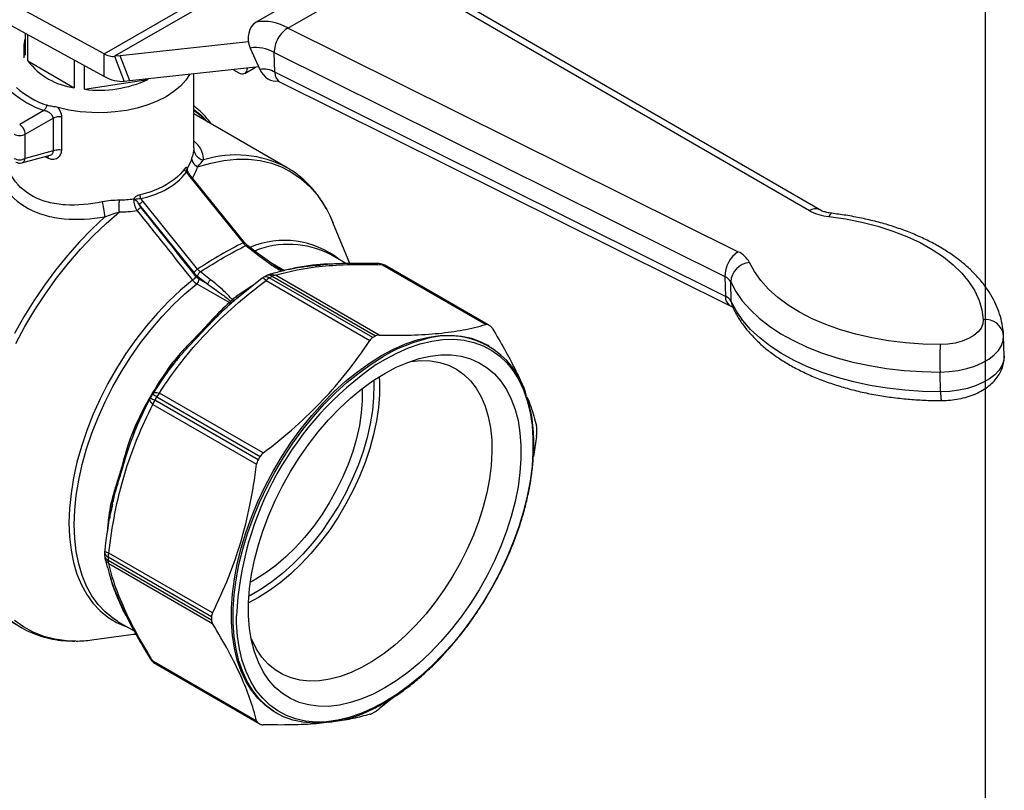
# Model space of a CAD drawing. Header units: inches. Extents: x 0.7 to 32.3, y 0.7 to 24.8.
# Tile 9 of 10: x 27.5 to 32.3, y 18.8 to 22.6. Entities that reach past the tile are written whole.
import ezdxf

# ---------------------------------------------------------------- set-up
doc = ezdxf.new("R2010")
doc.units = ezdxf.units.IN
doc.header["$LTSCALE"] = 3
doc.header["$MEASUREMENT"] = 0
doc.linetypes.add('SLD-Solid', pattern=[0])
doc.layers.add('TEXT', color=140, linetype='SLD-Solid', lineweight=25)

msp = doc.modelspace()

# ---------------------------------------------------------------- linework, layer by layer
for p, q in [((29.145, 22.8623), (28.6316, 22.5659)), ((28.7882, 22.5362), (29.3016, 22.8327)), ((29.3016, 22.8327), (31.3775, 21.6295)), ((31.4293, 21.633), (29.3516, 22.8371)), ((27.8772, 22.4076), (27.131, 22.8151)), ((27.8772, 22.4076), (28.576, 22.811)), ((28.547, 22.7531), (27.9279, 22.3957)), ((27.8772, 22.295), (27.131, 22.7026)), ((31.023, 21.4249), (28.7882, 22.5362)), ((27.4847, 22.5094), (27.4847, 22.402)), ((27.4984, 22.3724), (27.4984, 22.5019)), ((27.4779, 22.4426), (27.4779, 22.388)), ((28.5927, 22.4682), (27.9561, 22.3986)), ((28.602, 22.4368), (28.6501, 22.3302)), ((27.8772, 22.295), (27.8772, 22.4076)), ((27.9561, 22.3986), (27.9279, 22.3957)), ((27.9279, 22.3957), (27.9766, 22.2701)), ((28.0048, 22.2731), (27.9561, 22.3986)), ((28.721, 22.4143), (30.9584, 21.3016)), ((28.7239, 22.3162), (28.721, 22.4143)), ((27.4984, 22.3724), (27.7283, 22.2396)), ((27.7283, 22.3763), (27.7283, 22.2396)), ((27.7796, 22.2317), (27.7796, 22.3483)), ((28.6443, 22.343), (28.0048, 22.2731)), ((28.5755, 22.3111), (28.6275, 22.3411)), ((28.3224, 21.9419), (28.3224, 22.3078)), ((28.5195, 22.3293), (28.546, 22.314)), ((30.9613, 21.2035), (28.7239, 22.3162)), ((27.7796, 22.2317), (28.0936, 22.2803)), ((28.0048, 22.2731), (27.9766, 22.2701)), ((28.0936, 22.2828), (28.0936, 22.2803)), ((28.7479, 22.2692), (30.9845, 21.1569)), ((27.5779, 22.1265), (27.4575, 22.0569)), ((27.6665, 21.9305), (27.6665, 22.0932)), ((28.7849, 21.8425), (28.3224, 22.1095)), ((27.4853, 22.0087), (27.6234, 22.0884)), ((27.6234, 22.0884), (27.6234, 21.9257)), ((27.4853, 21.8887), (27.4853, 22.0087)), ((27.4677, 21.8667), (27.6086, 21.9045)), ((27.6234, 21.9257), (27.4853, 21.8887)), ((27.5829, 21.8976), (27.5989, 21.8897)), ((28.3219, 21.9419), (28.3221, 21.9349)), ((28.2959, 21.8056), (28.5665, 21.4689)), ((28.5733, 21.4705), (28.3027, 21.8071)), ((28.795, 21.8365), (28.7849, 21.8425)), ((28.0507, 21.6582), (28.3213, 21.3215)), ((28.3405, 21.3385), (28.0699, 21.6751)), ((29.0957, 21.3666), (29.0124, 21.5702)), ((28.5883, 21.4555), (28.5733, 21.4705)), ((28.5802, 21.4553), (28.6313, 21.4156)), ((28.6394, 21.4159), (28.5883, 21.4555)), ((28.7444, 21.3422), (28.6394, 21.4159)), ((29.0785, 21.3662), (28.9999, 21.4116)), ((28.7724, 21.33), (28.7127, 21.3645)), ((29.2561, 21.3607), (29.771, 21.0635)), ((28.4054, 21.2852), (28.3542, 21.3248)), ((28.7663, 21.3297), (28.7441, 21.3427)), ((29.7826, 21.0619), (29.2694, 21.3582)), ((29.7877, 21.0591), (29.2745, 21.3553)), ((28.3368, 21.2659), (28.4991, 21.1722)), ((28.3396, 21.3033), (28.3907, 21.2637)), ((28.3907, 21.2637), (28.3481, 21.2883)), ((28.6617, 21.2941), (28.5252, 21.1838)), ((28.6814, 21.3059), (28.6669, 21.2975)), ((28.6808, 21.2819), (29.1957, 20.9847)), ((29.2097, 20.9983), (28.6964, 21.2946)), ((28.7109, 21.303), (29.2241, 21.0067)), ((29.2414, 21.0111), (28.7265, 21.3083)), ((30.9584, 21.3016), (30.9613, 21.2035)), ((30.9898, 21.1772), (30.9869, 21.2753)), ((28.6154, 21.2567), (28.5315, 21.202)), ((28.4867, 21.1516), (28.5075, 21.1705)), ((28.5252, 21.1838), (28.518, 21.1781)), ((32.3419, 21.0066), (32.3417, 21.0098)), ((32.3448, 20.9086), (32.3419, 21.0066)), ((29.788, 20.9566), (29.7796, 20.9615)), ((28.2025, 20.8423), (28.2264, 20.8737)), ((28.1861, 20.8179), (28.2032, 20.8427)), ((32.0289, 20.7294), (32.026, 20.8275)), ((28.1047, 20.6957), (28.1055, 20.6975)), ((28.1162, 20.7173), (28.1062, 20.7)), ((28.118, 20.7192), (28.1192, 20.7208)), ((28.641, 20.391), (28.1277, 20.6873)), ((28.138, 20.7051), (28.6512, 20.4088)), ((28.6661, 20.4256), (28.1512, 20.7229)), ((28.1189, 20.6669), (28.6338, 20.3697)), ((28.0411, 20.562), (28.0541, 20.5893)), ((28.0255, 20.5253), (28.0411, 20.5628)), ((30.0227, 20.5071), (30.0075, 20.4086)), ((27.9118, 20.1442), (27.9124, 20.1476)), ((27.904, 20.0979), (27.9046, 20.1025)), ((27.9046, 20.1025), (27.9061, 20.1099)), ((27.9051, 20.1058), (27.9087, 20.1265)), ((27.8791, 19.933), (27.8791, 19.9162)), ((27.8964, 19.9089), (28.4096, 19.6126)), ((28.4145, 19.6315), (27.8996, 19.9287)), ((28.4096, 19.5959), (27.8964, 19.8921)), ((27.8996, 19.876), (28.4145, 19.5787)), ((26.9852, 19.8357), (27.4662, 19.5581)), ((27.9469, 19.5874), (27.9427, 19.5898)), ((27.9469, 19.5874), (28.0258, 19.5418)), ((27.8158, 19.4973), (28.0338, 19.527)), ((28.0256, 19.5259), (28.0328, 19.525)), ((28.6338, 19.0938), (28.1189, 19.391)), ((28.1277, 19.3808), (28.641, 19.0845)), ((28.1329, 19.3777), (28.6461, 19.0815)), ((29.3169, 19.2151), (29.2414, 19.1539)), ((28.7265, 19.1373), (28.7349, 19.1325))]:
    msp.add_line(p, q)
at = {"flags": 128}
for points in [[(28.3002, 22.3054), (28.2819, 22.2775), (28.2552, 22.2478), (28.2225, 22.2202), (28.1841, 22.1951), (28.1406, 22.173), (28.0929, 22.154), (28.0414, 22.1386), (27.9871, 22.127), (27.9307, 22.1192), (27.8731, 22.1156), (27.8151, 22.116), (27.7577, 22.1205), (27.7017, 22.129), (27.6479, 22.1415)], [(28.3224, 22.132), (28.356, 22.105), (28.3922, 22.0692)], [(28.3816, 22.0754), (28.3583, 22.0977), (28.3224, 22.1266)], [(28.3403, 21.8469), (28.406, 21.8657), (28.4705, 21.8782), (28.5331, 21.8844), (28.5937, 21.8841), (28.6519, 21.8774), (28.7074, 21.8643), (28.7599, 21.8449), (28.8091, 21.8194), (28.8547, 21.7877), (28.8966, 21.7502), (28.9344, 21.707), (28.968, 21.6583), (28.9817, 21.6347)], [(27.4381, 20.97), (27.4838, 21.0543), (27.533, 21.1367), (27.5855, 21.2166), (27.6409, 21.2938), (27.6991, 21.3677), (27.7597, 21.4379), (27.8224, 21.5041), (27.8868, 21.566), (27.9526, 21.6232)], [(28.9817, 21.6347), (28.9972, 21.6045), (29.0124, 21.5702)], [(31.488, 21.6158), (31.4876, 21.6158), (31.4833, 21.6141), (31.4787, 21.6087), (31.474, 21.5998)], [(27.8809, 21.5983), (27.817, 21.5385), (27.7547, 21.4743), (27.6942, 21.4061), (27.636, 21.3343), (27.5803, 21.2593), (27.5274, 21.1813), (27.4776, 21.1009), (27.4312, 21.0184)], [(31.474, 21.5998), (31.5576, 21.5877), (31.6387, 21.5716), (31.7168, 21.5516), (31.7913, 21.5279), (31.8616, 21.5007), (31.9273, 21.4701), (31.9877, 21.4363), (32.0426, 21.3997), (32.0914, 21.3604), (32.1338, 21.3189), (32.1696, 21.2753), (32.1983, 21.2301), (32.2199, 21.1835), (32.2342, 21.1358), (32.241, 21.0876)], [(32.0271, 20.9641), (31.9402, 20.9661), (31.8542, 20.9723), (31.7698, 20.9826), (31.6875, 20.997), (31.608, 21.0153), (31.5319, 21.0374), (31.4597, 21.0632), (31.3919, 21.0923), (31.3292, 21.1248), (31.2718, 21.1602), (31.2204, 21.1983), (31.1751, 21.2389), (31.1365, 21.2816), (31.1046, 21.3262), (31.0799, 21.3723)], [(28.3155, 21.2843), (28.2559, 21.2341), (28.1975, 21.1791), (28.1408, 21.1197), (28.0862, 21.0562), (28.0341, 20.9891), (27.9847, 20.9189), (27.9385, 20.8459), (27.8956, 20.7707), (27.8565, 20.6937), (27.8213, 20.6156), (27.7904, 20.5367), (27.7638, 20.4577), (27.7418, 20.3791), (27.7246, 20.3013), (27.7122, 20.2249), (27.7047, 20.1505), (27.7022, 20.0784), (27.7047, 20.0092), (27.7122, 19.9434), (27.7246, 19.8813), (27.7418, 19.8235), (27.7638, 19.7702), (27.7904, 19.7218), (27.8213, 19.6788), (27.8565, 19.6412), (27.8956, 19.6094), (27.9385, 19.5837), (27.9847, 19.5641), (27.9907, 19.5621)], [(27.9427, 19.5898), (27.9204, 19.6043), (27.8816, 19.6358), (27.8468, 19.6731), (27.8161, 19.7159), (27.7898, 19.7638), (27.768, 19.8167), (27.7509, 19.8741), (27.7386, 19.9357), (27.7312, 20.001), (27.7287, 20.0696), (27.7312, 20.1411), (27.7386, 20.2149), (27.7509, 20.2907), (27.768, 20.3678), (27.7898, 20.4458), (27.8161, 20.5242), (27.8468, 20.6024), (27.8816, 20.6799), (27.9204, 20.7562), (27.9629, 20.8308), (28.0087, 20.9032), (28.0577, 20.973), (28.1094, 21.0396), (28.1635, 21.1025), (28.2197, 21.1615), (28.2776, 21.2161), (28.3368, 21.2659)], [(30.9869, 21.2753), (31.0121, 21.2279), (31.0441, 21.1819), (31.0828, 21.1376), (31.1279, 21.0954), (31.1791, 21.0554), (31.236, 21.018), (31.2984, 20.9834), (31.3657, 20.9517), (31.4376, 20.9234), (31.5135, 20.8984), (31.5931, 20.877), (31.6757, 20.8593), (31.7609, 20.8454), (31.848, 20.8354), (31.9366, 20.8295), (32.026, 20.8275)], [(32.0289, 20.7294), (31.9395, 20.7314), (31.851, 20.7374), (31.7638, 20.7473), (31.6786, 20.7612), (31.596, 20.7789), (31.5165, 20.8003), (31.4405, 20.8253), (31.3686, 20.8537), (31.3013, 20.8853), (31.2389, 20.9199), (31.182, 20.9573), (31.1308, 20.9973), (31.0857, 21.0396), (31.047, 21.0838), (31.015, 21.1298), (30.9898, 21.1772)], [(30.9898, 21.1772), (30.9921, 21.1616), (30.9956, 21.1519)], [(32.241, 21.0876), (32.2389, 21.0666), (32.23, 21.046), (32.2146, 21.0266), (32.1932, 21.0089), (32.1666, 20.9935), (32.1356, 20.981), (32.1013, 20.9717), (32.0647, 20.966), (32.0271, 20.9641)], [(29.2275, 20.8642), (29.2698, 20.89), (29.329, 20.9215), (29.3879, 20.9472), (29.446, 20.9671), (29.503, 20.9809), (29.5584, 20.9886), (29.612, 20.9902), (29.6633, 20.9856), (29.7121, 20.9749), (29.7581, 20.9581), (29.8008, 20.9353), (29.8401, 20.9068), (29.8758, 20.8726), (29.9075, 20.833), (29.935, 20.7883), (29.9583, 20.7387), (29.977, 20.6846), (29.9912, 20.6263), (30.0007, 20.5642), (30.0055, 20.4987), (30.0055, 20.4302), (30.0007, 20.3592), (29.9912, 20.2861), (29.977, 20.2115), (29.9583, 20.1357), (29.935, 20.0593), (29.9075, 19.9827), (29.8758, 19.9066), (29.8401, 19.8312), (29.8008, 19.7573), (29.7581, 19.6852), (29.7121, 19.6153), (29.6633, 19.5483), (29.612, 19.4844), (29.5584, 19.4241), (29.503, 19.3678), (29.446, 19.3159), (29.3879, 19.2686), (29.329, 19.2264), (29.2698, 19.1894), (29.2105, 19.158), (29.1517, 19.1323), (29.0936, 19.1124), (29.0366, 19.0986), (28.9812, 19.0909), (28.9276, 19.0893), (28.8762, 19.0939), (28.8274, 19.1046), (28.7815, 19.1214), (28.7387, 19.1442), (28.6994, 19.1727), (28.6638, 19.2069), (28.6321, 19.2465), (28.6045, 19.2912), (28.5813, 19.3408), (28.5625, 19.3949), (28.5483, 19.4532), (28.5388, 19.5153), (28.534, 19.5808), (28.5334, 19.6168)], [(29.2531, 20.9093), (29.313, 20.9411), (29.3725, 20.9671), (29.4313, 20.9872), (29.4889, 21.0012), (29.545, 21.009), (29.5991, 21.0106), (29.6511, 21.006), (29.7004, 20.9951), (29.7469, 20.9781), (29.7796, 20.9615)], [(32.026, 20.8275), (32.0715, 20.8294), (32.1161, 20.8351), (32.1591, 20.8443), (32.1993, 20.857), (32.2358, 20.8728), (32.268, 20.8914), (32.295, 20.9123), (32.3163, 20.9352), (32.3314, 20.9594), (32.3399, 20.9844), (32.3419, 21.0066)], [(28.7265, 19.1373), (28.716, 19.1436), (28.6762, 19.1725), (28.6402, 19.2071), (28.6082, 19.2471), (28.5803, 19.2923), (28.5568, 19.3425), (28.5378, 19.3972), (28.5234, 19.4562), (28.5138, 19.519), (28.509, 19.5852), (28.509, 19.6545), (28.5138, 19.7263), (28.5234, 19.8002), (28.5378, 19.8757), (28.5568, 19.9524), (28.5803, 20.0296), (28.6082, 20.1071), (28.6402, 20.1841), (28.6762, 20.2602), (28.716, 20.335), (28.7593, 20.408), (28.8057, 20.4786), (28.8551, 20.5464), (28.907, 20.611), (28.9612, 20.672), (29.0173, 20.7289), (29.0749, 20.7815), (29.1336, 20.8292), (29.1932, 20.8719), (29.2531, 20.9093)], [(28.544, 19.3999), (28.5318, 19.4513), (28.5222, 19.5141), (28.5173, 19.5804), (28.5173, 19.6496), (28.5222, 19.7215), (28.5318, 19.7954), (28.5461, 19.8709), (28.5651, 19.9475), (28.5886, 20.0248), (28.6165, 20.1022), (28.6486, 20.1793), (28.6846, 20.2554), (28.7244, 20.3302), (28.7676, 20.4032), (28.8141, 20.4738), (28.8634, 20.5416), (28.9154, 20.6062), (28.9695, 20.6672), (29.0256, 20.7241), (29.0832, 20.7766), (29.142, 20.8244), (29.2015, 20.8671), (29.2614, 20.9045)], [(29.2698, 20.8209), (29.3271, 20.8512), (29.3841, 20.8757), (29.4402, 20.8941), (29.4951, 20.9064), (29.5484, 20.9124), (29.5997, 20.9122), (29.6486, 20.9056), (29.6948, 20.8929), (29.7379, 20.8739), (29.7776, 20.849), (29.8137, 20.8182), (29.8458, 20.7819), (29.8738, 20.7401), (29.8975, 20.6934), (29.9166, 20.6419), (29.9311, 20.5861), (29.9408, 20.5263), (29.9457, 20.4631), (29.9457, 20.3968), (29.9408, 20.3279), (29.9311, 20.2569), (29.9166, 20.1844), (29.8975, 20.1108), (29.8738, 20.0368), (29.8458, 19.9627), (29.8137, 19.8892), (29.7776, 19.8168), (29.7379, 19.746), (29.6948, 19.6773), (29.6486, 19.6112), (29.5997, 19.5482), (29.5484, 19.4888), (29.4951, 19.4333), (29.4402, 19.3822), (29.3841, 19.3358), (29.3271, 19.2945), (29.2698, 19.2586), (29.2124, 19.2283), (29.1555, 19.2038), (29.0993, 19.1854), (29.0444, 19.1731), (28.9911, 19.1671), (28.9399, 19.1673), (28.891, 19.1738), (28.8448, 19.1866), (28.8017, 19.2055), (28.762, 19.2305), (28.7259, 19.2612), (28.6937, 19.2976), (28.6657, 19.3393), (28.6421, 19.3861), (28.6229, 19.4376), (28.6085, 19.4934), (28.5988, 19.5532), (28.5939, 19.6164), (28.5939, 19.6827), (28.5988, 19.7516), (28.6085, 19.8226), (28.6229, 19.8951), (28.6421, 19.9686), (28.6657, 20.0427), (28.6937, 20.1168), (28.7259, 20.1903), (28.762, 20.2627), (28.8017, 20.3335), (28.8448, 20.4022), (28.891, 20.4683), (28.9399, 20.5313), (28.9911, 20.5907), (29.0444, 20.6462), (29.0993, 20.6973), (29.1555, 20.7437), (29.2124, 20.785), (29.2698, 20.8209)], [(29.3965, 20.8802), (29.3988, 20.8806), (29.4491, 20.8852), (29.4974, 20.8836), (29.5432, 20.8757), (29.5862, 20.8617), (29.626, 20.8416), (29.6624, 20.8157), (29.6951, 20.784), (29.7238, 20.747), (29.7482, 20.7047), (29.7683, 20.6577), (29.7838, 20.6062), (29.7946, 20.5506), (29.8006, 20.4914), (29.8018, 20.4291), (29.7982, 20.3641), (29.7898, 20.297), (29.7766, 20.2282), (29.7588, 20.1583), (29.7366, 20.0879), (29.71, 20.0175), (29.6793, 19.9477), (29.6447, 19.8789), (29.6065, 19.8118), (29.565, 19.7469), (29.5206, 19.6846), (29.4735, 19.6256), (29.4242, 19.5701), (29.373, 19.5187), (29.3203, 19.4717), (29.2666, 19.4296), (29.2122, 19.3926), (29.1576, 19.3611), (29.1032, 19.3353), (29.0495, 19.3154), (28.9968, 19.3015), (28.9456, 19.2938), (28.8963, 19.2923), (28.8492, 19.2971), (28.8048, 19.308), (28.7633, 19.3251), (28.7251, 19.3481), (28.6906, 19.3769), (28.6599, 19.4113), (28.6333, 19.451), (28.611, 19.4957), (28.6053, 19.5097)], [(32.3448, 20.9086), (32.3429, 20.8864), (32.3343, 20.8613), (32.3192, 20.8371), (32.298, 20.8143), (32.2709, 20.7933), (32.2388, 20.7748), (32.2022, 20.759), (32.162, 20.7463), (32.1191, 20.737), (32.0744, 20.7314), (32.0289, 20.7294)], [(29.2416, 20.804), (29.243, 20.7786), (29.243, 20.7164), (29.2382, 20.6517), (29.2286, 20.5849), (29.2143, 20.5167), (29.1953, 20.4475), (29.172, 20.378), (29.1443, 20.3087), (29.1127, 20.2401), (29.0772, 20.1728), (29.0383, 20.1073), (28.9962, 20.0443), (28.9513, 19.9841), (28.9038, 19.9272), (28.8543, 19.8742), (28.8031, 19.8254), (28.7506, 19.7812), (28.6972, 19.7421), (28.6434, 19.7082), (28.5939, 19.682)], [(29.2148, 20.7866), (29.2156, 20.7632), (29.2144, 20.7009), (29.2084, 20.6361), (29.1975, 20.5695), (29.1819, 20.5016), (29.1618, 20.4329), (29.1372, 20.364), (29.1085, 20.2955), (29.0757, 20.2279), (29.0393, 20.1618), (28.9995, 20.0978), (28.9566, 20.0363), (28.911, 19.978), (28.8631, 19.9232), (28.8132, 19.8725), (28.7618, 19.8262), (28.7093, 19.7847), (28.6562, 19.7484), (28.6028, 19.7176), (28.5955, 19.7139)], [(29.1577, 20.7455), (29.1578, 20.7434), (29.1578, 20.6853), (29.153, 20.6247), (29.1435, 20.5621), (29.1293, 20.4982), (29.1106, 20.4334), (29.0876, 20.3684), (29.0603, 20.3038), (29.0292, 20.2402), (28.9945, 20.178), (28.9565, 20.118), (28.9155, 20.0606), (28.8719, 20.0064), (28.8261, 19.9558), (28.7785, 19.9093), (28.7296, 19.8674), (28.6798, 19.8304), (28.6295, 19.7986), (28.6026, 19.7839)], [(27.4154, 19.5923), (27.4603, 19.5615)], [(27.736, 19.4915), (27.69, 19.493), (27.6322, 19.5007), (27.5771, 19.5148), (27.5251, 19.5351), (27.4765, 19.5616), (27.4314, 19.5942)], [(27.4603, 19.5615), (27.4606, 19.5613), (27.4662, 19.5581)], [(29.0627, 19.1011), (29.0256, 19.0927), (28.9695, 19.0849), (28.9154, 19.0833), (28.8634, 19.088), (28.8141, 19.0988), (28.7676, 19.1158), (28.7244, 19.1388), (28.6846, 19.1677), (28.6486, 19.2023), (28.6165, 19.2423), (28.5886, 19.2875), (28.5651, 19.3377), (28.5461, 19.3924), (28.544, 19.3999)]]:
    msp.add_lwpolyline(points, dxfattribs=at)
for centre, radius, start, end in [((28.6704, 22.3424), 0.2269, 58.7228, 99.8536), ((27.6048, 22.4426), 0.1268, 161.3, 198.7), ((28.6315, 22.267), 0.1723, 58.7228, 99.8536), ((27.7711, 22.5793), 0.3423, 217.1857, 262.8196), ((28.5623, 22.3338), 0.0256, 230.4835, 6.6825), ((28.6684, 22.2249), 0.1069, 58.7228, 99.8536), ((27.7393, 22.5798), 0.4515, 228.7934, 251.212), ((27.8515, 22.806), 0.5787, 262.8562, 294.7299), ((27.7324, 22.5804), 0.4795, 228.7934, 251.212), ((27.4249, 22.0059), 0.0605, 2.6055, 57.3945), ((27.4575, 22.0624), 0.0605, 242.6097, 297.3903), ((28.5322, 21.3689), 0.5369, 61.9113, 107.5615), ((27.4575, 21.9424), 0.0605, 242.6097, 297.3903), ((27.4575, 21.9048), 0.0394, 240.0027, 284.9958), ((27.4586, 21.8921), 0.0269, 289.6861, 352.7234), ((28.3048, 21.8338), 0.0163, 158.6825, 172.1769), ((28.0153, 21.6495), 0.0371, 72.0501, 78.0171), ((31.4064, 21.5861), 0.0522, 63.9936, 123.6152), ((31.4993, 21.8529), 0.2544, 241.3975, 264.2871), ((28.7721, 21.0471), 0.4345, 51.3055, 113.2923), ((28.7934, 21.0115), 0.4503, 62.6975, 112.1947), ((31.1099, 21.3008), 0.1515, 125.0194, 179.6895), ((30.9764, 21.3173), 0.1172, 27.9728, 66.5902), ((29.2401, 21.3069), 0.0591, 60.8841, 88.2934), ((29.2588, 21.3384), 0.0224, 61.888, 96.9462), ((31.0914, 21.2682), 0.1047, 96.276, 176.0806), ((28.7105, 21.2545), 0.0591, 107.1424, 119.5505), ((29.0842, 21.0257), 0.3806, 60.0027, 60.8841), ((28.6968, 21.2466), 0.0591, 120.4402, 126.703), ((28.6791, 21.2704), 0.0297, 54.403, 114.3391), ((28.7338, 21.2327), 0.0723, 121.0983, 137.0804), ((28.6936, 21.2785), 0.03, 54.6601, 113.9819), ((29.2418, 20.3667), 1.0763, 119.5525, 120.4422), ((28.7314, 21.2685), 0.0401, 97.0357, 120.7468), ((30.9351, 21.2478), 0.0586, 27.9728, 66.5902), ((28.4804, 21.1953), 0.0296, 309.0103, 326.5321), ((31.0098, 21.1986), 0.0487, 174.1357, 238.6898), ((30.938, 21.1498), 0.0586, 27.9728, 66.5902), ((32.2523, 20.9981), 0.0902, 7.4324, 97.2391), ((29.5974, 20.7294), 0.3806, 59.1051, 60.8841), ((29.755, 20.0704), 1.0763, 119.5525, 120.4422), ((29.6633, 20.2266), 0.788, 104.8707, 120.6592), ((29.5855, 20.6074), 0.4007, 14.4236, 108.0952), ((33.7915, 20.8818), 1.7663, 177.3302, 181.7618), ((29.6812, 19.8022), 1.8157, 144.926, 155.074), ((30.1418, 19.5387), 1.6103, 124.599, 177.2201), ((32.1999, 20.7215), 0.1711, 177.3467, 192.0229), ((28.1575, 20.6707), 0.0591, 150.2965, 152.7635), ((28.3904, 21.1578), 0.5389, 238.1667, 240.8209), ((28.1672, 20.6875), 0.0591, 147.2303, 149.7035), ((27.8668, 20.2508), 0.5291, 59.1693, 61.8726), ((28.2123, 20.6388), 0.0975, 150.1633, 163.2443), ((29.8453, 19.7075), 1.9774, 149.7035, 150.2965), ((28.2223, 20.656), 0.0975, 136.7553, 149.8369), ((28.9477, 20.5363), 1.0765, 359.5552, 0.4448), ((30.3585, 19.4112), 1.9774, 149.7035, 150.2965), ((29.0437, 19.9693), 1.1532, 172.8822, 176.6743), ((27.9381, 19.9325), 0.0591, 173.2656, 179.5572), ((27.9071, 19.9348), 0.0281, 183.6977, 247.5701), ((27.9381, 19.9167), 0.0591, 180.4468, 192.9018), ((27.9089, 19.9194), 0.03, 186.0724, 245.3433), ((27.9687, 19.9075), 0.0723, 162.9193, 178.8993), ((28.9729, 19.9005), 1.0765, 179.5552, 180.4448), ((27.9365, 19.8916), 0.0402, 179.2508, 202.9574), ((29.4861, 19.6042), 1.0765, 179.5552, 180.4448), ((27.7304, 20.1169), 0.6255, 270.5103, 277.8431), ((28.1575, 19.4318), 0.0591, 211.6824, 239.1051), ((28.1396, 19.3998), 0.0224, 203.0463, 238.1004), ((28.3232, 19.7074), 0.3806, 239.1051, 240.0027), ((28.6788, 20.0701), 1.0763, 299.5525, 300.4422), ((28.8364, 19.4111), 0.3806, 239.1051, 240.8841)]:
    msp.add_arc(centre, radius, start, end)
for centre, major_axis, ratio, start_param, end_param in [((28.6717, 22.477), (-0.0225, 0.0958), 0.804924, 0.237912, 1.808708), ((28.7906, 22.4545), (0.0466, 0.0867), 0.597169, 0.767935, 2.338732), ((28.7197, 22.3704), (-0.0225, 0.0958), 0.804924, 1.808708, 3.150883), ((28.7935, 22.3564), (0.0466, 0.0867), 0.597169, 2.338732, 3.160637)]:
    msp.add_ellipse(centre, major_axis=major_axis, ratio=ratio, start_param=start_param, end_param=end_param)
for points, knots in [([(27.8772, 22.4076), (27.886, 22.4028), (27.8948, 22.3994), (27.912, 22.3954), (27.9202, 22.3948), (27.9279, 22.3957)], [0, 0, 0, 0, 0.0918336, 0.0918336, 0.1836671, 0.1836671, 0.1836671, 0.1836671]), ([(27.9766, 22.2701), (27.9616, 22.2686), (27.9454, 22.27), (27.9118, 22.2784), (27.8945, 22.2854), (27.8772, 22.295)], [0, 0, 0, 0, 0.1835574, 0.1835574, 0.3671149, 0.3671149, 0.3671149, 0.3671149]), ([(28.7365, 22.2739), (28.7368, 22.2739), (28.7374, 22.2737), (28.7419, 22.2725), (28.7461, 22.27), (28.7471, 22.2695)], [0, 0, 0, 0, 0.41352, 0.861888, 1, 1, 1, 1]), ([(27.5779, 22.1265), (27.581, 22.1292), (27.584, 22.133), (27.5894, 22.1419), (27.5919, 22.147), (27.5938, 22.1523)], [0, 0, 0, 0, 0.5, 0.5, 1, 1, 1, 1]), ([(27.6479, 22.1415), (27.6392, 22.1438), (27.6299, 22.1452), (27.6113, 22.148), (27.6021, 22.1493), (27.5938, 22.1523)], [0, 0, 0, 0, 0.5, 0.5, 1, 1, 1, 1]), ([(27.6665, 22.0932), (27.6665, 22.103), (27.6622, 22.1201), (27.6523, 22.1357), (27.6478, 22.1414)], [0.1703741, 0.1703741, 0.1703741, 0.1703741, 0.2617296, 0.3197441, 0.3197441, 0.3197441, 0.3197441]), ([(28.4099, 22.0591), (28.4084, 22.0611), (28.3957, 22.079), (28.3678, 22.108), (28.34, 22.1357), (28.3237, 22.1474), (28.3224, 22.1483)], [0, 0, 0, 0, 0.058721, 0.512167, 0.962302, 1, 1, 1, 1]), ([(27.6234, 22.0884), (27.6233, 22.0892), (27.6233, 22.0909), (27.6228, 22.0934), (27.622, 22.0959), (27.6209, 22.0985), (27.6189, 22.1021), (27.6152, 22.1069), (27.6098, 22.1119), (27.6027, 22.1168), (27.5955, 22.1206), (27.5882, 22.1236), (27.5827, 22.1253), (27.5794, 22.1261), (27.5779, 22.1265)], [0, 0, 0, 0, 0.0447701, 0.0905016, 0.1373672, 0.1855272, 0.2351296, 0.3486169, 0.4819189, 0.578049, 0.7421148, 0.8435217, 0.9294732, 1, 1, 1, 1]), ([(27.6665, 22.0932), (27.6593, 22.095), (27.6513, 22.0955), (27.636, 22.0937), (27.6289, 22.0915), (27.6234, 22.0884)], [0, 0, 0, 0, 0.5, 0.5, 1, 1, 1, 1]), ([(28.3702, 21.8807), (28.369, 21.8933), (28.3667, 21.9185), (28.349, 21.9502), (28.3293, 21.9696), (28.3224, 21.9764)], [0, 0, 0, 0, 0.39499, 0.789479, 1, 1, 1, 1]), ([(27.5989, 21.8897), (27.599, 21.8931), (27.5991, 21.8979), (27.5977, 21.9006), (27.5972, 21.9014)], [0, 0, 0, 0, 0.697867, 1, 1, 1, 1]), ([(27.5989, 21.8897), (27.6174, 21.8819), (27.6528, 21.8847), (27.6665, 21.916), (27.6665, 21.9305)], [0, 0, 0, 0, 0.1808212, 0.3164371, 0.3164371, 0.3164371, 0.3164371]), ([(27.6084, 21.9051), (27.6104, 21.9054), (27.6146, 21.9062), (27.6192, 21.9099), (27.6226, 21.9145), (27.6242, 21.9199), (27.6236, 21.9237), (27.6234, 21.9257)], [0, 0, 0, 0, 0.1731, 0.379543, 0.582829, 0.787935, 1, 1, 1, 1]), ([(27.6234, 21.9257), (27.6289, 21.9288), (27.636, 21.931), (27.6513, 21.9328), (27.6593, 21.9323), (27.6665, 21.9305)], [0, 0, 0, 0, 0.5, 0.5, 1, 1, 1, 1]), ([(28.3221, 21.9349), (28.322, 21.9241), (28.3302, 21.8989), (28.3548, 21.8836), (28.3702, 21.8807)], [0, 0, 0, 0, 0.428571, 1, 1, 1, 1]), ([(27.8678, 21.6726), (27.8057, 21.6599), (27.7116, 21.6507), (27.5686, 21.6726), (27.4517, 21.7353), (27.4005, 21.8223), (27.3877, 21.8681)], [0, 0, 0, 0, 0.543052, 0.814577, 1.357629, 1.90068, 1.90068, 1.90068, 1.90068]), ([(28.3111, 21.8875), (28.3113, 21.8812), (28.3163, 21.8658), (28.3305, 21.8526), (28.3403, 21.8469)], [0, 0, 0, 0, 0.428571, 1, 1, 1, 1]), ([(27.3434, 21.8233), (27.3589, 21.7741), (27.4182, 21.6802), (27.5496, 21.6094), (27.7087, 21.5806), (27.8126, 21.5868), (27.8809, 21.5983)], [0, 0, 0, 0, 0.543052, 1.086103, 1.357629, 1.90068, 1.90068, 1.90068, 1.90068]), ([(28.276, 21.8359), (28.2497, 21.8012), (28.1848, 21.7488), (28.0953, 21.7169), (28.0543, 21.708)], [0, 0, 0, 0, 0.482313, 0.8440478, 0.8440478, 0.8440478, 0.8440478]), ([(28.0576, 21.6888), (28.0998, 21.698), (28.1919, 21.7306), (28.2584, 21.7845), (28.2852, 21.8202)], [0, 0, 0, 0, 0.3617348, 0.8440478, 0.8440478, 0.8440478, 0.8440478]), ([(28.2896, 21.8398), (28.2896, 21.84), (28.2894, 21.8405), (28.289, 21.8413), (28.2883, 21.8425), (28.2864, 21.8439), (28.2825, 21.8432), (28.2784, 21.8392), (28.276, 21.8359)], [0, 0, 0, 0, 0.0037791, 0.0075582, 0.0151164, 0.0302327, 0.0604654, 0.1058145, 0.1058145, 0.1058145, 0.1058145]), ([(28.2852, 21.8202), (28.2829, 21.822), (28.2781, 21.827), (28.2761, 21.8329), (28.276, 21.8359)], [0, 0, 0, 0, 0.428571, 1, 1, 1, 1]), ([(28.2852, 21.8202), (28.2858, 21.823), (28.2867, 21.8271), (28.2875, 21.8308), (28.2878, 21.8329), (28.2881, 21.834), (28.2883, 21.8349), (28.2885, 21.8355), (28.2887, 21.836)], [0, 0, 0, 0, 0.0453491, 0.0755818, 0.0906981, 0.0982563, 0.1020354, 0.1058145, 0.1058145, 0.1058145, 0.1058145]), ([(28.2898, 21.8262), (28.2892, 21.8283), (28.2885, 21.8306), (28.2886, 21.8326), (28.2886, 21.8327)], [0, 0, 0, 0, 0.930609, 1, 1, 1, 1]), ([(28.2886, 21.8327), (28.2887, 21.8337), (28.2887, 21.8359), (28.2895, 21.8376), (28.2898, 21.8385)], [0, 0, 0, 0, 0.47877, 1, 1, 1, 1]), ([(28.2887, 21.836), (28.2888, 21.8365), (28.2888, 21.8368), (28.2895, 21.838), (28.2896, 21.8381), (28.2897, 21.8382), (28.2898, 21.8385)], [-0.00031213, -0.00031213, -0.00031213, -0.00031213, 0.002784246, 0.002784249, 0.002784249, 0.003096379, 0.003096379, 0.003096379, 0.003096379]), ([(28.3027, 21.8071), (28.2995, 21.811), (28.295, 21.8164), (28.2906, 21.8239), (28.2895, 21.827), (28.2891, 21.8284)], [0, 0, 0, 0, 0.569662, 0.799672, 1, 1, 1, 1]), ([(28.2898, 21.8385), (28.2898, 21.8385), (28.2898, 21.8386), (28.2898, 21.8386), (28.2898, 21.839), (28.2897, 21.8394), (28.2896, 21.8398)], [-0.00031213, -0.00031213, -0.00031213, -0.00031213, 0, 0, 0.000000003, 0.003096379, 0.003096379, 0.003096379, 0.003096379]), ([(28.2956, 21.8163), (28.2943, 21.8194), (28.291, 21.827), (28.2903, 21.8342), (28.2898, 21.8385)], [0, 0, 0, 0, 0.4088126, 1, 1, 1, 1]), ([(28.3025, 21.807), (28.3025, 21.8071), (28.3023, 21.8078), (28.3002, 21.8075), (28.2973, 21.8062), (28.2959, 21.8056)], [0, 0, 0, 0, 0.114686, 0.557343, 1, 1, 1, 1]), ([(28.9797, 21.6379), (28.9779, 21.6414), (28.9671, 21.663), (28.9431, 21.6983), (28.9078, 21.7433), (28.8684, 21.7827), (28.8311, 21.8137), (28.8056, 21.8293), (28.7956, 21.8354)], [0, 0, 0, 0, 0.040951, 0.250036, 0.457571, 0.66349, 0.867943, 1, 1, 1, 1]), ([(28.0543, 21.708), (28.0475, 21.7065), (28.0367, 21.7017), (28.0275, 21.6929), (28.0245, 21.6886), (28.0236, 21.687), (28.0232, 21.6862), (28.023, 21.6858)], [-0.1058145, -0.1058145, -0.1058145, -0.1058145, -0.0453491, -0.0151164, -0.0075582, -0.0037791, 0, 0, 0, 0]), ([(28.0543, 21.708), (28.0541, 21.7047), (28.0546, 21.698), (28.0566, 21.6914), (28.0576, 21.6888)], [0, 0, 0, 0, 0.571429, 1, 1, 1, 1]), ([(27.8809, 21.5983), (27.8798, 21.6094), (27.8757, 21.6365), (27.8701, 21.6632), (27.8678, 21.6726)], [0, 0, 0, 0, 0.571429, 1, 1, 1, 1]), ([(27.9526, 21.6232), (27.9512, 21.6336), (27.9502, 21.6545), (27.9519, 21.6737), (27.953, 21.6808)], [0, 0, 0, 0, 0.571429, 1, 1, 1, 1]), ([(28.023, 21.6858), (28.0228, 21.6853), (28.0226, 21.6848), (28.0225, 21.6843), (28.0225, 21.6842), (28.0225, 21.6842), (28.0225, 21.6841)], [-0.00340851, -0.00340851, -0.00340851, -0.00340851, -0.000312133, -0.00031213, -0.00031213, 0, 0, 0, 0]), ([(28.0225, 21.6841), (28.0229, 21.6842), (28.0231, 21.6843), (28.0233, 21.6843), (28.0254, 21.6847), (28.0259, 21.6847), (28.0267, 21.6848)], [-0.00340851, -0.00340851, -0.00340851, -0.00340851, -0.003096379, -0.003096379, -0.003096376, 0, 0, 0, 0]), ([(28.0225, 21.6841), (28.0252, 21.6844), (28.031, 21.6832), (28.0402, 21.6753), (28.0462, 21.665), (28.0507, 21.6582)], [0, 0, 0, 0, 0.0437257, 0.0874514, 0.15304, 0.15304, 0.15304, 0.15304]), ([(28.0267, 21.6848), (28.0277, 21.6849), (28.0289, 21.6852), (28.031, 21.6856), (28.0357, 21.6867), (28.0448, 21.6888), (28.0527, 21.6893), (28.0576, 21.6888)], [-0.1058145, -0.1058145, -0.1058145, -0.1058145, -0.1020354, -0.0982563, -0.0906981, -0.0604654, 0, 0, 0, 0]), ([(28.0699, 21.6751), (28.0663, 21.6729), (28.0623, 21.6699), (28.0553, 21.6637), (28.0524, 21.6606), (28.0507, 21.6582)], [0, 0, 0, 0, 0.5, 0.5, 1, 1, 1, 1]), ([(31.488, 21.6158), (31.484, 21.6163), (31.472, 21.6179), (31.4543, 21.6222), (31.4385, 21.628), (31.432, 21.6315), (31.4293, 21.633)], [0, 0, 0, 0, 0.16164, 0.475437, 0.781177, 1, 1, 1, 1]), ([(32.3416, 21.012), (32.3408, 21.0221), (32.3385, 21.0488), (32.3298, 21.0916), (32.3141, 21.1402), (32.2925, 21.1875), (32.2651, 21.2337), (32.232, 21.2783), (32.1933, 21.3213), (32.149, 21.3623), (32.0995, 21.4011), (32.045, 21.4373), (31.986, 21.4709), (31.9228, 21.5015), (31.8558, 21.529), (31.7856, 21.5534), (31.7124, 21.5745), (31.6367, 21.5921), (31.5619, 21.6061), (31.5116, 21.6127), (31.488, 21.6158)], [0, 0, 0, 0, 0.0324233, 0.0862229, 0.1401775, 0.1946158, 0.2497711, 0.3057707, 0.3626229, 0.420229, 0.4784199, 0.5370027, 0.5958023, 0.6546793, 0.7135231, 0.7722898, 0.8309602, 0.8895312, 0.9480098, 1, 1, 1, 1]), ([(28.5665, 21.4689), (28.5679, 21.4696), (28.5708, 21.4709), (28.5729, 21.4712), (28.5731, 21.4705), (28.5731, 21.4703)], [0, 0, 0, 0, 0.442657, 0.885314, 1, 1, 1, 1]), ([(28.5802, 21.4553), (28.5818, 21.4558), (28.5849, 21.4568), (28.5876, 21.4565), (28.5882, 21.4555), (28.5883, 21.4555)], [0, 0, 0, 0, 0.491571, 0.983143, 1, 1, 1, 1]), ([(28.6313, 21.4156), (28.6543, 21.3979), (28.6949, 21.3681), (28.7387, 21.3398), (28.7584, 21.3293)], [0, 0, 0, 0, 0.2505992, 0.4283118, 0.4283118, 0.4283118, 0.4283118]), ([(28.7265, 21.3083), (28.793, 21.3286), (28.8705, 21.3441), (29.0037, 21.3575), (29.0511, 21.3602), (29.1505, 21.3626), (29.2026, 21.3623), (29.2561, 21.3607)], [0, 0, 0, 0, 0.5, 0.5, 0.75, 0.75, 1, 1, 1, 1]), ([(29.0103, 21.3634), (29.0101, 21.3635), (28.999, 21.3644), (28.9764, 21.3634), (28.9409, 21.361), (28.9015, 21.3568), (28.8589, 21.351), (28.8225, 21.3444), (28.8011, 21.3382), (28.794, 21.3361)], [0, 0, 0, 0, 0.003248, 0.184719, 0.365899, 0.546965, 0.728414, 0.909942, 1, 1, 1, 1]), ([(29.2419, 21.366), (29.2057, 21.3667), (29.1385, 21.3681), (29.0506, 21.3662), (28.9812, 21.3621), (28.9408, 21.3587), (28.9237, 21.3566), (28.9235, 21.3566)], [0, 0, 0, 0, 0.317394, 0.589753, 0.816492, 0.997398, 1, 1, 1, 1]), ([(28.9254, 21.3563), (28.9332, 21.3575), (28.9428, 21.3589), (28.9511, 21.3592), (28.9527, 21.3593)], [0, 0, 0, 0, 0.803724, 1, 1, 1, 1]), ([(29.2561, 21.3607), (29.253, 21.3627), (29.2485, 21.3657), (29.2435, 21.3655), (29.2419, 21.3654)], [0, 0, 0, 0, 0.670803, 1, 1, 1, 1]), ([(28.3213, 21.3215), (28.323, 21.3239), (28.3259, 21.3271), (28.3329, 21.3332), (28.3369, 21.3363), (28.3405, 21.3385)], [0, 0, 0, 0, 0.5, 0.5, 1, 1, 1, 1]), ([(28.6932, 21.3106), (28.6951, 21.3112), (28.7015, 21.3134), (28.7131, 21.3132), (28.7222, 21.3099), (28.7265, 21.3083)], [0, 0, 0, 0, 0.175397, 0.607426, 1, 1, 1, 1]), ([(28.9235, 21.3566), (28.9083, 21.3548), (28.8737, 21.3507), (28.8191, 21.3418), (28.7564, 21.329), (28.7154, 21.3173), (28.6933, 21.311)], [0, 0, 0, 0, 0.178166, 0.404986, 0.679149, 1, 1, 1, 1]), ([(28.1512, 20.7229), (28.1845, 20.7746), (28.2204, 20.8257), (28.2978, 20.9255), (28.3395, 20.9742), (28.4732, 21.1149), (28.5737, 21.202), (28.6808, 21.2819)], [0, 0, 0, 0, 0.25, 0.25, 0.5, 0.5, 1, 1, 1, 1]), ([(28.3907, 21.2637), (28.3913, 21.2672), (28.3932, 21.2714), (28.3985, 21.2793), (28.4019, 21.2828), (28.4054, 21.2852)], [0, 0, 0, 0, 0.5, 0.5, 1, 1, 1, 1]), ([(28.3907, 21.2637), (28.4137, 21.2482), (28.4533, 21.2204), (28.4907, 21.1917), (28.5052, 21.1789)], [0, 0, 0, 0, 0.2509083, 0.4390894, 0.4390894, 0.4390894, 0.4390894]), ([(28.5123, 21.1872), (28.5005, 21.2023), (28.4663, 21.2359), (28.4283, 21.2674), (28.4054, 21.2852)], [0, 0, 0, 0, 0.177916, 0.4288242, 0.4288242, 0.4288242, 0.4288242]), ([(28.6808, 21.2819), (28.6781, 21.2845), (28.6724, 21.2899), (28.6664, 21.2936), (28.6628, 21.295), (28.6622, 21.2939), (28.6621, 21.2937)], [0, 0, 0, 0, 0.304678, 0.639939, 0.908802, 1, 1, 1, 1]), ([(28.4991, 21.1722), (28.4688, 21.1469), (28.414, 21.0895), (28.3422, 21.0115), (28.2646, 20.9331), (28.2209, 20.8821), (28.1952, 20.8456)], [0, 0, 0, 0, 0.349012, 0.698023, 0.872529, 1.22154, 1.22154, 1.22154, 1.22154]), ([(28.2032, 20.8427), (28.2286, 20.8785), (28.2714, 20.9293), (28.3476, 21.0089), (28.4212, 21.0878), (28.4787, 21.1457), (28.5096, 21.1719)], [0, 0, 0, 0, 0.349012, 0.523517, 0.872529, 1.22154, 1.22154, 1.22154, 1.22154]), ([(28.518, 21.1781), (28.5131, 21.1742), (28.5001, 21.164), (28.4887, 21.1526), (28.4817, 21.1455)], [0, 0, 0, 0, 0.382332, 1, 1, 1, 1]), ([(28.5096, 21.1719), (28.5088, 21.1709), (28.5059, 21.1697), (28.5017, 21.1708), (28.4991, 21.1722)], [0, 0, 0, 0, 0.428571, 1, 1, 1, 1]), ([(28.5097, 21.1725), (28.5096, 21.1727), (28.5094, 21.173), (28.5088, 21.1741), (28.5075, 21.1759), (28.5059, 21.1779), (28.5052, 21.1789)], [0, 0, 0, 0, 0.163835, 0.310216, 0.672139, 1, 1, 1, 1]), ([(28.5096, 21.1719), (28.5097, 21.1719), (28.5098, 21.172), (28.5097, 21.1723), (28.5097, 21.1725)], [0, 0, 0, 0, 0.52327, 1, 1, 1, 1]), ([(28.523, 21.1843), (28.5221, 21.1841), (28.5202, 21.1838), (28.5164, 21.1848), (28.5137, 21.1864), (28.5123, 21.1872)], [0, 0, 0, 0, 0.3083162, 0.6540188, 1, 1, 1, 1]), ([(28.5315, 21.202), (28.5329, 21.2011), (28.5358, 21.1993), (28.5395, 21.1983), (28.5413, 21.1987), (28.542, 21.1989)], [0, 0, 0, 0, 0.373074, 0.746149, 1, 1, 1, 1]), ([(30.9845, 21.1569), (30.9865, 21.1559), (30.9922, 21.1529), (30.9972, 21.1489), (30.9973, 21.1487), (30.9974, 21.1486)], [0, 0, 0, 0, 0.235356, 0.664622, 1, 1, 1, 1]), ([(30.9956, 21.1519), (31, 21.1427), (31.012, 21.1174), (31.0363, 21.0776), (31.0698, 21.033), (31.109, 20.9902), (31.1536, 20.9493), (31.2036, 20.9107), (31.2584, 20.8746), (31.3177, 20.8413), (31.3812, 20.8109), (31.4484, 20.7836), (31.5189, 20.7595), (31.5923, 20.7386), (31.6681, 20.7212), (31.746, 20.7071), (31.8256, 20.6965), (31.9065, 20.6894), (31.9756, 20.6862), (32.0177, 20.686), (32.0325, 20.6859)], [0, 0, 0, 0, 0.032423, 0.08831, 0.144789, 0.202126, 0.260212, 0.318873, 0.377914, 0.437163, 0.496479, 0.555757, 0.614955, 0.674056, 0.733057, 0.791965, 0.850795, 0.909561, 0.968282, 1, 1, 1, 1]), ([(29.2414, 21.0111), (29.2992, 21.0097), (29.3515, 21.0097), (29.449, 21.0126), (29.4941, 21.0154), (29.5793, 21.0239), (29.6195, 21.0295), (29.697, 21.0439), (29.7343, 21.0527), (29.771, 21.0635)], [0, 0, 0, 0, 0.25, 0.25, 0.5, 0.5, 0.75, 0.75, 1, 1, 1, 1]), ([(29.8033, 21.0448), (29.8243, 21.0097), (29.8651, 20.9414), (29.9151, 20.8456), (29.9488, 20.776), (29.9622, 20.7404), (29.9653, 20.7322)], [0, 0, 0, 0, 0.318519, 0.61914, 0.912767, 1, 1, 1, 1]), ([(28.6661, 20.4256), (28.7239, 20.4694), (28.7763, 20.5124), (28.8737, 20.599), (28.9188, 20.6425), (29.004, 20.7326), (29.0442, 20.779), (29.1217, 20.8771), (29.159, 20.9287), (29.1957, 20.9847)], [0, 0, 0, 0, 0.25, 0.25, 0.5, 0.5, 0.75, 0.75, 1, 1, 1, 1]), ([(28.2429, 20.8932), (28.2385, 20.8881), (28.1911, 20.8334), (28.1532, 20.7745), (28.1188, 20.721)], [0, 0, 0, 0, 0.093443, 1, 1, 1, 1]), ([(32.0325, 20.6859), (32.0403, 20.686), (32.0625, 20.6863), (32.099, 20.69), (32.141, 20.6981), (32.1814, 20.7102), (32.2197, 20.7265), (32.2537, 20.7464), (32.2825, 20.7692), (32.3057, 20.794), (32.3237, 20.8207), (32.3365, 20.849), (32.3438, 20.8785), (32.3453, 20.9004), (32.3446, 20.9122), (32.3445, 20.914)], [0, 0, 0, 0, 0.0497413, 0.140768, 0.2323582, 0.3249837, 0.4191748, 0.5152217, 0.6017438, 0.6845268, 0.7634291, 0.8393164, 0.9133159, 0.9865209, 1, 1, 1, 1]), ([(28.1952, 20.8456), (28.198, 20.844), (28.202, 20.8421), (28.2032, 20.8423), (28.2032, 20.8427)], [0, 0, 0, 0, 0.571429, 1, 1, 1, 1]), ([(28.1192, 20.7208), (28.1197, 20.7215), (28.1214, 20.7241), (28.128, 20.7259), (28.1383, 20.7262), (28.1469, 20.724), (28.1512, 20.7229)], [0, 0, 0, 0, 0.110028, 0.406257, 0.699882, 1, 1, 1, 1]), ([(28.1043, 20.6959), (28.0754, 20.6394), (28.0433, 20.5768), (28.0196, 20.5083), (28.0172, 20.5017)], [0, 0, 0, 0, 0.90281, 1, 1, 1, 1]), ([(28.1189, 20.6669), (28.1158, 20.6701), (28.1095, 20.6765), (28.1047, 20.6857), (28.103, 20.6923), (28.1044, 20.695), (28.1047, 20.6957)], [0, 0, 0, 0, 0.29938, 0.598761, 0.898141, 1, 1, 1, 1]), ([(29.2673, 19.184), (29.2773, 19.1899), (29.3062, 19.207), (29.354, 19.2391), (29.4101, 19.2816), (29.4654, 19.3285), (29.5195, 19.3796), (29.5721, 19.4344), (29.6228, 19.4928), (29.6715, 19.5544), (29.7179, 19.6188), (29.7616, 19.6856), (29.8024, 19.7545), (29.8401, 19.825), (29.8745, 19.8969), (29.9054, 19.9695), (29.9325, 20.0426), (29.9558, 20.1158), (29.9751, 20.1885), (29.9903, 20.2604), (30.0012, 20.3311), (30.0079, 20.4001), (30.0103, 20.4672), (30.0083, 20.5318), (30.0019, 20.5936), (29.9918, 20.6511), (29.9816, 20.6862), (29.9767, 20.7031)], [0, 0, 0, 0, 0.021538, 0.062439, 0.103339, 0.144233, 0.185118, 0.225995, 0.266866, 0.307731, 0.348591, 0.389449, 0.430305, 0.471162, 0.51202, 0.55288, 0.593745, 0.634615, 0.675493, 0.71638, 0.757276, 0.798183, 0.839101, 0.880028, 0.920961, 0.961894, 1, 1, 1, 1]), ([(29.9771, 20.7016), (29.983, 20.6868), (30.0031, 20.6363), (30.0146, 20.5915), (30.0227, 20.5599)], [0, 0, 0, 0, 0.294466, 1, 1, 1, 1]), ([(27.8996, 19.9287), (27.9074, 19.9951), (27.9175, 20.0611), (27.9431, 20.1909), (27.9587, 20.2546), (28.0142, 20.4405), (28.0627, 20.5576), (28.1189, 20.6669)], [0, 0, 0, 0, 0.25, 0.25, 0.5, 0.5, 1, 1, 1, 1]), ([(28.0347, 20.5674), (28.0045, 20.5025), (27.9791, 20.4093), (27.9469, 20.2994), (27.9199, 20.2157), (27.9046, 20.1541), (27.8994, 20.1122)], [0, 0, 0, 0, 0.560242, 0.746989, 0.933737, 1.307231, 1.307231, 1.307231, 1.307231]), ([(27.914, 20.1471), (27.9183, 20.1696), (27.93, 20.2299), (27.9626, 20.3273), (27.9947, 20.4464), (28.0257, 20.5236), (28.0411, 20.562)], [0, 0, 0, 0, 0.166129, 0.444957, 0.723967, 1, 1, 1, 1]), ([(28.0347, 20.5674), (28.0371, 20.566), (28.039, 20.5648), (28.0412, 20.5629), (28.0416, 20.5622), (28.0411, 20.562)], [0, 0, 0, 0, 0.5, 0.5, 1, 1, 1, 1]), ([(28.4145, 19.6315), (28.4445, 19.6912), (28.4707, 19.7494), (28.5169, 19.8655), (28.537, 19.9235), (28.5723, 20.0424), (28.5875, 20.1032), (28.6138, 20.2309), (28.6248, 20.2978), (28.6338, 20.3697)], [0, 0, 0, 0, 0.25, 0.25, 0.5, 0.5, 0.75, 0.75, 1, 1, 1, 1]), ([(27.918, 20.1695), (27.9156, 20.1599), (27.8969, 20.0855), (27.8876, 20.0073), (27.8795, 19.9392)], [0, 0, 0, 0, 0.12939, 1, 1, 1, 1]), ([(27.8994, 20.1122), (27.9022, 20.1106), (27.9055, 20.1072), (27.9053, 20.1038), (27.9046, 20.1025)], [0, 0, 0, 0, 0.571429, 1, 1, 1, 1]), ([(27.8797, 19.9392), (27.8796, 19.9391), (27.879, 19.938), (27.8819, 19.9356), (27.8883, 19.9321), (27.8958, 19.9299), (27.8996, 19.9287)], [0, 0, 0, 0, 0.042004, 0.361336, 0.680668, 1, 1, 1, 1]), ([(27.8806, 19.9034), (27.8895, 19.87), (27.9079, 19.8008), (27.9369, 19.722), (27.9587, 19.6762), (27.9607, 19.6719)], [0, 0, 0, 0, 0.458767, 0.949595, 1, 1, 1, 1]), ([(27.8996, 19.876), (27.8959, 19.8791), (27.8885, 19.8853), (27.8825, 19.8952), (27.8814, 19.9017), (27.8811, 19.9036)], [0, 0, 0, 0, 0.412686, 0.825372, 1, 1, 1, 1]), ([(28.1189, 19.391), (28.0908, 19.4366), (28.0645, 19.4816), (28.0167, 19.5691), (27.9954, 19.6115), (27.9404, 19.7335), (27.9152, 19.8082), (27.8996, 19.876)], [0, 0, 0, 0, 0.25, 0.25, 0.5, 0.5, 1, 1, 1, 1]), ([(27.9088, 19.804), (27.9088, 19.8037), (27.9121, 19.7878), (27.9228, 19.7572), (27.939, 19.7136), (27.9588, 19.6694), (27.9742, 19.635), (27.9862, 19.6161), (27.9899, 19.6103)], [0, 0, 0, 0, 0.003463, 0.206385, 0.409319, 0.611967, 0.880843, 1, 1, 1, 1]), ([(27.9699, 19.6524), (27.9671, 19.6576), (27.9633, 19.6647), (27.9597, 19.6736), (27.9587, 19.6761)], [0, 0, 0, 0, 0.719214, 1, 1, 1, 1]), ([(27.9607, 19.6719), (27.9721, 19.6472), (27.9972, 19.5925), (28.0464, 19.5018), (28.0867, 19.4348), (28.1073, 19.4007)], [0, 0, 0, 0, 0.287414, 0.637519, 1, 1, 1, 1]), ([(27.4599, 19.5622), (27.4624, 19.5606), (27.4799, 19.549), (27.5154, 19.5326), (27.5662, 19.5134), (27.6199, 19.5003), (27.6749, 19.4922), (27.7128, 19.4916), (27.7314, 19.4913)], [0, 0, 0, 0, 0.031711, 0.226038, 0.420287, 0.614964, 0.810584, 1, 1, 1, 1]), ([(28.6338, 19.0938), (28.6248, 19.131), (28.6138, 19.1677), (28.5875, 19.242), (28.5723, 19.2796), (28.537, 19.3577), (28.5169, 19.3981), (28.4707, 19.484), (28.4445, 19.5294), (28.4145, 19.5787)], [0, 0, 0, 0, 0.25, 0.25, 0.5, 0.5, 0.75, 0.75, 1, 1, 1, 1]), ([(28.0336, 19.5253), (28.0329, 19.5252), (28.031, 19.5247), (28.0291, 19.5256), (28.0278, 19.5262)], [0, 0, 0, 0, 0.342389, 1, 1, 1, 1]), ([(28.1077, 19.401), (28.1085, 19.3996), (28.1108, 19.3952), (28.1157, 19.3927), (28.1189, 19.391)], [0, 0, 0, 0, 0.3312838, 1, 1, 1, 1]), ([(29.068, 19.1009), (29.0774, 19.1032), (29.1051, 19.11), (29.1521, 19.1272), (29.2093, 19.152), (29.2478, 19.1733), (29.2673, 19.184)], [0, 0, 0, 0, 0.144541, 0.426642, 0.708954, 1, 1, 1, 1]), ([(29.1957, 19.1275), (29.1684, 19.1203), (29.1154, 19.1062), (29.0457, 19.0932), (29.0016, 19.0887), (28.99, 19.0875)], [0, 0, 0, 0, 0.438337, 0.852044, 1, 1, 1, 1]), ([(28.9815, 19.0866), (28.9647, 19.0846), (28.9107, 19.0782), (28.8063, 19.0735), (28.7138, 19.0746), (28.6661, 19.0751)], [0, 0, 0, 0, 0.180773, 0.577886, 1, 1, 1, 1])]:
    msp.add_open_spline(points, degree=3, knots=knots)
for points in [[(28.3221, 21.9349), (28.321, 21.9238), (28.3173, 21.9071), (28.3111, 21.8875)], [(28.3111, 21.8875), (28.3058, 21.871), (28.2987, 21.8551), (28.2898, 21.84)], [(28.3403, 21.8469), (28.3519, 21.8604), (28.3621, 21.8722), (28.3702, 21.8807)], [(28.2852, 21.8202), (28.2883, 21.8152), (28.2921, 21.8103), (28.2959, 21.8056)], [(28.2896, 21.8398), (28.2897, 21.8398), (28.2897, 21.8399), (28.2898, 21.84)], [(28.3141, 21.7883), (28.3254, 21.8067), (28.3342, 21.8264), (28.3403, 21.8469)], [(27.953, 21.6808), (27.9253, 21.6808), (27.8959, 21.6783), (27.8678, 21.6726)], [(28.0225, 21.6858), (27.9998, 21.6826), (27.9765, 21.6809), (27.953, 21.6808)], [(28.0225, 21.6841), (28.0223, 21.667), (28.0293, 21.6457), (28.0394, 21.6296)], [(28.023, 21.6858), (28.0228, 21.6858), (28.0227, 21.6858), (28.0225, 21.6858)], [(28.0584, 21.6463), (28.0555, 21.6499), (28.0529, 21.654), (28.0507, 21.6582)], [(28.0699, 21.6751), (28.0661, 21.6799), (28.0621, 21.6846), (28.0576, 21.6888)], [(27.8809, 21.5983), (27.9042, 21.6079), (27.9289, 21.6162), (27.9526, 21.6232)], [(27.9526, 21.6232), (27.9821, 21.6231), (28.0112, 21.6253), (28.0394, 21.6296)], [(28.0584, 21.6464), (28.0567, 21.644), (28.0509, 21.6379), (28.0429, 21.6319), (28.0394, 21.6296)], [(28.0394, 21.6296), (28.1315, 21.5146), (28.2235, 21.3995), (28.3155, 21.2843)], [(28.3342, 21.3007), (28.2423, 21.416), (28.1504, 21.5312), (28.0584, 21.6464)], [(28.5665, 21.4689), (28.4945, 21.4337), (28.4185, 21.3899), (28.3405, 21.3385)], [(28.5665, 21.4689), (28.5707, 21.4637), (28.5754, 21.459), (28.5802, 21.4553)], [(28.3542, 21.3248), (28.4323, 21.3761), (28.5084, 21.42), (28.5802, 21.4553)], [(28.6313, 21.4156), (28.6346, 21.4172), (28.6375, 21.4173), (28.6393, 21.4159)], [(28.3213, 21.3215), (28.3269, 21.3145), (28.3332, 21.3083), (28.3396, 21.3033)], [(28.3396, 21.3033), (28.3402, 21.3068), (28.3439, 21.3153), (28.3508, 21.3225), (28.3542, 21.3248)], [(28.3542, 21.3248), (28.3494, 21.3285), (28.3447, 21.3332), (28.3405, 21.3385)], [(28.3155, 21.2843), (28.319, 21.2865), (28.3268, 21.2924), (28.3325, 21.2984), (28.3342, 21.3007)], [(28.3155, 21.2843), (28.322, 21.2766), (28.3295, 21.2701), (28.3368, 21.2659)], [(28.3481, 21.2883), (28.3433, 21.2911), (28.3384, 21.2955), (28.3342, 21.3007)], [(28.3368, 21.2659), (28.3399, 21.2684), (28.3458, 21.2758), (28.3481, 21.2846), (28.3481, 21.2883)], [(28.5123, 21.1872), (28.5104, 21.1845), (28.5079, 21.1815), (28.5052, 21.1789)], [(28.5096, 21.1719), (28.515, 21.1767), (28.5208, 21.1817), (28.5258, 21.1858)], [(28.5315, 21.202), (28.525, 21.1972), (28.5186, 21.1923), (28.5123, 21.1872)], [(29.7826, 21.0619), (29.7788, 21.0641), (29.7748, 21.0646), (29.771, 21.0635)], [(29.8033, 21.0448), (29.8002, 21.0499), (29.7967, 21.0538), (29.7929, 21.056)], [(29.2097, 20.9983), (29.2043, 20.9951), (29.1995, 20.9905), (29.1957, 20.9847)], [(29.2414, 21.0111), (29.2354, 21.0112), (29.2296, 21.0097), (29.2241, 21.0067)], [(30.0242, 20.5447), (30.0242, 20.5509), (30.0236, 20.556), (30.0227, 20.5599)], [(30.0227, 20.5071), (30.0236, 20.5146), (30.0242, 20.5217), (30.0242, 20.5279)], [(28.641, 20.391), (28.6372, 20.3844), (28.6348, 20.3771), (28.6338, 20.3697)], [(28.6661, 20.4256), (28.6601, 20.4211), (28.6551, 20.4154), (28.6512, 20.4088)], [(28.4145, 19.6315), (28.4113, 19.6253), (28.4097, 19.6189), (28.4096, 19.6126)], [(28.4096, 19.5959), (28.4097, 19.5896), (28.4113, 19.5838), (28.4145, 19.5787)], [(29.1957, 19.1275), (29.1995, 19.1287), (29.2043, 19.1308), (29.2097, 19.1339)], [(29.2241, 19.1422), (29.2296, 19.1454), (29.2354, 19.1494), (29.2414, 19.1539)], [(28.6338, 19.0938), (28.6348, 19.0899), (28.6372, 19.0868), (28.641, 19.0845)], [(28.6512, 19.0786), (28.6551, 19.0764), (28.6601, 19.0753), (28.6661, 19.0751)]]:
    msp.add_open_spline(points, degree=3)
at = {"layer": 'TEXT'}
msp.add_line((32.25, 24.75), (32.25, 0.75), dxfattribs=at)

doc.saveas('drawing.dxf')
